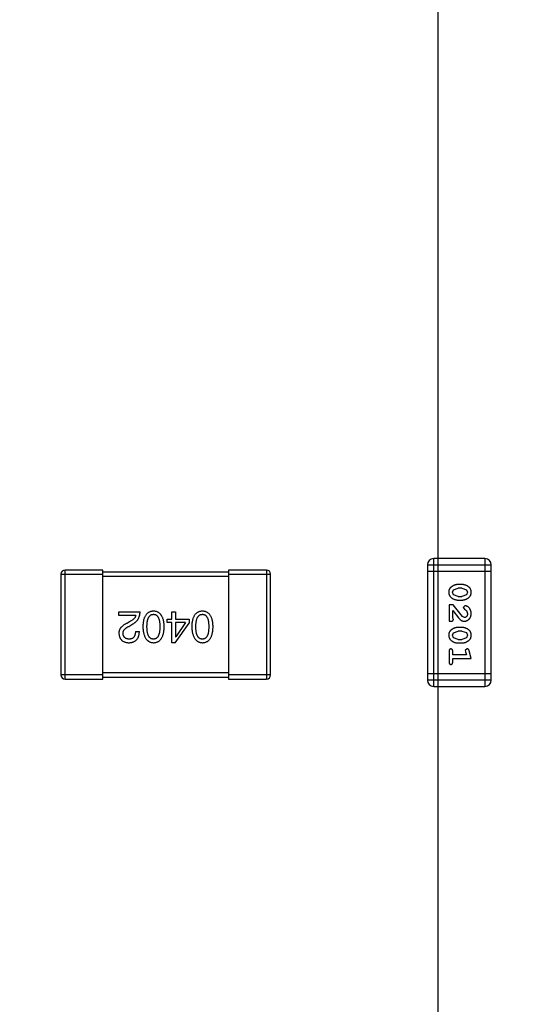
# Model space of a CAD drawing. Header units: inches. Extents: x -13 to 240, y -18 to 126.
# Tile 91 of 112: x 196.08 to 198.52, y 82.84 to 87.53. Entities that reach past the tile are written whole.
import ezdxf

# ---------------------------------------------------------------- set-up
doc = ezdxf.new("R2010")
doc.units = ezdxf.units.IN
doc.header["$LTSCALE"] = 1.21
doc.header["$MEASUREMENT"] = 0
doc.header["$PDMODE"] = 3
doc.header["$PDSIZE"] = 0.3125
doc.layers.get('0').update_dxf_attribs({"linetype": 'CONTINUOUS'})
doc.layers.get('Defpoints').update_dxf_attribs({"linetype": 'CONTINUOUS'})
doc.layers.add('DIM', color=3, linetype='CONTINUOUS')
doc.styles.get("Standard").update_dxf_attribs({"font": 'txt', "width": 0.8})
doc.dimstyles.get("Standard").update_dxf_attribs({"dimtxt": 0.15625, "dimasz": 0.1875, "dimexe": 0.125, "dimexo": 0.0625, "dimgap": 0.09, "dimtad": 0, "dimtih": 1, "dimtoh": 1, "dimzin": 4, "dimdsep": 46, "dimtxsty": 'Standard', "dimblk": '_FILLED', "dimblk1": '_FILLED', "dimblk2": '_FILLED', "dimcen": 0.09, "dimazin": 1, "dimtp": 0.01, "dimtm": 0.01, "dimtfac": 1, "dimtofl": 0, "dimtmove": 0, "dimatfit": 3, "dimldrblk": '_FILLED', "dimfxl": 1, "dimtolj": 1, "dimtzin": 4, "dimarcsym": 0})

# ---------------------------------------------------------------- blocks, each defined once
blk = doc.blocks.new('_FILLED')
at = {"color": 0, "linetype": 'ByBlock'}
blk.add_solid([(0, 0), (-1, 0.1667), (-1, -0.1667)], dxfattribs=at)
blk = doc.blocks.new('*D57')
at = {"layer": 'Defpoints', "color": 0}
for p in [(222.3269, 99.4649), (198.0766, 63.4663), (232.488, 63.4663)]:
    blk.add_point(p, dxfattribs=at)
at = {"layer": 'DIM', "color": 0, "lineweight": -2}
for p, q in [((222.3894, 99.4649), (232.613, 99.4649)), ((232.488, 97.4649), (232.488, 84.489)), ((232.488, 65.4663), (232.488, 78.4423)), ((198.1391, 63.4663), (232.613, 63.4663))]:
    blk.add_line(p, q, dxfattribs=at)
at = {"layer": 'DIM', "color": 0, "lineweight": -2, "xscale": 2, "yscale": 2, "zscale": 2}
for p, rotation in [((232.488, 99.4649), 90), ((232.488, 63.4663), 270)]:
    blk.add_blockref('_FILLED', p, dxfattribs=dict(at, rotation=rotation))
at = {"layer": 'DIM', "color": 0, "insert": (232.488, 81.4656), "char_height": 2, "attachment_point": 5, "rotation": 90}
blk.add_mtext('\\A1;36.00', dxfattribs=at)
blk = doc.blocks.new('*D58')
at = {"layer": 'Defpoints', "color": 0}
for p in [(173.8269, 113.8351), (173.8269, 99.4649), (198.0766, 63.4663)]:
    blk.add_point(p, dxfattribs=at)
at = {"layer": 'DIM', "color": 0, "lineweight": -2}
for p, q in [((173.8269, 99.5274), (173.8269, 113.9601)), ((198.0766, 63.5288), (198.0766, 113.9601)), ((175.8269, 113.8351), (182.6618, 113.8351)), ((196.0766, 113.8351), (189.2418, 113.8351))]:
    blk.add_line(p, q, dxfattribs=at)
at = {"layer": 'DIM', "color": 0, "lineweight": -2, "xscale": 2, "yscale": 2, "zscale": 2, "rotation": 180}
blk.add_blockref('_FILLED', (173.8269, 113.8351), dxfattribs=at)
at = {"layer": 'DIM', "color": 0, "lineweight": -2, "xscale": 2, "yscale": 2, "zscale": 2}
blk.add_blockref('_FILLED', (198.0766, 113.8351), dxfattribs=at)
at = {"layer": 'DIM', "color": 0, "insert": (185.9518, 113.8351), "char_height": 2, "attachment_point": 5}
blk.add_mtext('\\A1;24.25', dxfattribs=at)

msp = doc.modelspace()

# ---------------------------------------------------------------- linework, layer by layer
at = {"color": 7, "linetype": 'Continuous'}
for p, q in [((198.0243, 84.9356), (198.0243, 84.387)), ((198.0243, 84.9356), (198.3291, 84.9356)), ((198.0548, 84.3565), (198.0548, 84.9661)), ((198.2986, 84.9661), (198.0548, 84.9661)), ((198.2986, 84.9661), (198.2986, 84.3565)), ((198.3291, 84.387), (198.3291, 84.9356)), ((196.2766, 84.8913), (196.2766, 84.4113)), ((196.2766, 84.8913), (196.4766, 84.8913)), ((196.2966, 84.3913), (196.2966, 84.9113)), ((196.4766, 84.9113), (196.2966, 84.9113)), ((196.4766, 84.3913), (196.4766, 84.9113)), ((197.0766, 84.9013), (196.4766, 84.9013)), ((197.0766, 84.9113), (197.0766, 84.3913)), ((197.2566, 84.9113), (197.0766, 84.9113)), ((197.0766, 84.8913), (197.2766, 84.8913)), ((197.2566, 84.9113), (197.2566, 84.3913)), ((197.2766, 84.4113), (197.2766, 84.8913)), ((198.0243, 84.9051), (198.3291, 84.9051)), ((196.4766, 84.8813), (197.0766, 84.8813)), ((198.1887, 84.8422), (198.171, 84.8422)), ((198.1436, 84.8051), (198.1489, 84.8172)), ((198.1494, 84.7928), (198.1436, 84.8051)), ((198.1489, 84.8172), (198.1712, 84.8249)), ((198.1712, 84.7856), (198.1494, 84.7928)), ((198.1884, 84.8249), (198.1712, 84.8249)), ((198.1884, 84.8249), (198.2102, 84.8176)), ((198.2107, 84.7931), (198.1884, 84.7856)), ((198.2102, 84.8176), (198.216, 84.8053)), ((198.216, 84.8053), (198.2107, 84.7931)), ((198.1279, 84.7447), (198.1279, 84.6676)), ((198.1468, 84.7447), (198.1279, 84.7447)), ((198.1918, 84.6896), (198.1468, 84.7447)), ((198.171, 84.7683), (198.1887, 84.7683)), ((198.1712, 84.7856), (198.1884, 84.7856)), ((196.5534, 84.6954), (196.5534, 84.7126)), ((196.5534, 84.7126), (196.6543, 84.7126)), ((196.8054, 84.6765), (196.8054, 84.7126)), ((196.8054, 84.7126), (196.8235, 84.7126)), ((196.8235, 84.7126), (196.8235, 84.6765)), ((198.1452, 84.6817), (198.1452, 84.7179)), ((198.1452, 84.7179), (198.1723, 84.6843)), ((198.204, 84.7415), (198.1956, 84.7327)), ((198.1956, 84.7327), (198.2021, 84.7242)), ((198.2021, 84.7242), (198.2106, 84.7192)), ((198.2106, 84.7192), (198.216, 84.7044)), ((196.6338, 84.6954), (196.5534, 84.6954)), ((196.6092, 84.6675), (196.5936, 84.6585)), ((196.6002, 84.6429), (196.6198, 84.6544)), ((196.7833, 84.661), (196.7833, 84.6765)), ((196.7833, 84.6765), (196.8054, 84.6765)), ((196.8054, 84.661), (196.7833, 84.661)), ((196.8054, 84.5651), (196.8054, 84.661)), ((196.821, 84.5651), (196.8882, 84.6585)), ((196.8235, 84.6765), (196.8882, 84.6765)), ((196.8235, 84.661), (196.8235, 84.5937)), ((196.871, 84.661), (196.8235, 84.661)), ((196.871, 84.661), (196.8243, 84.5937)), ((196.8882, 84.6765), (196.8882, 84.6585)), ((198.1279, 84.6676), (198.1358, 84.6676)), ((198.1484, 84.6762), (198.1452, 84.6817)), ((198.2015, 84.6849), (198.1918, 84.6896)), ((196.6321, 84.6183), (196.651, 84.6183)), ((198.1436, 84.6006), (198.1489, 84.6127)), ((198.1489, 84.6127), (198.1712, 84.6204)), ((198.1887, 84.6377), (198.171, 84.6377)), ((198.1884, 84.6204), (198.1712, 84.6204)), ((198.1884, 84.6204), (198.2102, 84.6131)), ((198.2102, 84.6131), (198.216, 84.6008)), ((196.821, 84.5651), (196.8054, 84.5651)), ((196.8235, 84.5937), (196.8243, 84.5937)), ((198.1494, 84.5883), (198.1436, 84.6006)), ((198.1712, 84.5811), (198.1494, 84.5883)), ((198.171, 84.5637), (198.1887, 84.5637)), ((198.1712, 84.5811), (198.1884, 84.5811)), ((198.2107, 84.5886), (198.1884, 84.5811)), ((198.216, 84.6008), (198.2107, 84.5886)), ((198.1279, 84.5244), (198.1279, 84.4725)), ((198.1452, 84.5071), (198.1452, 84.5244)), ((198.2143, 84.5354), (198.205, 84.5275)), ((198.205, 84.5275), (198.206, 84.5221)), ((198.206, 84.5221), (198.2102, 84.5071)), ((198.2333, 84.4898), (198.2234, 84.5264)), ((198.2102, 84.5071), (198.1452, 84.5071)), ((198.1452, 84.4725), (198.1452, 84.4898)), ((198.1452, 84.4898), (198.2333, 84.4898)), ((197.0766, 84.4213), (196.4766, 84.4213)), ((198.3291, 84.4174), (198.0243, 84.4174)), ((196.4766, 84.4113), (196.2766, 84.4113)), ((196.2966, 84.3913), (196.4766, 84.3913)), ((196.4766, 84.4013), (197.0766, 84.4013)), ((197.2766, 84.4113), (197.0766, 84.4113)), ((197.0766, 84.3913), (197.2566, 84.3913)), ((198.3291, 84.387), (198.0243, 84.387)), ((198.0548, 84.3565), (198.2986, 84.3565))]:
    msp.add_line(p, q, dxfattribs=at)
for centre, radius, start, end in [((198.0548, 84.9356), 0.0305, 90, 180), ((198.2986, 84.9356), 0.0305, 0, 90), ((196.2966, 84.8913), 0.02, 90, 180), ((197.2566, 84.8913), 0.02, 0, 90), ((196.2966, 84.4113), 0.02, 180, 270), ((197.2566, 84.4113), 0.02, 270, 0), ((198.0548, 84.387), 0.0305, 180, 270), ((198.2986, 84.387), 0.0305, 270, 0)]:
    msp.add_arc(centre, radius, start, end, dxfattribs=at)
for points, knots in [([(198.171, 84.8422), (198.1699, 84.8422), (198.1678, 84.8421), (198.1646, 84.8418), (198.1614, 84.8414), (198.1584, 84.8406), (198.1553, 84.8398), (198.1523, 84.8386), (198.1494, 84.8374), (198.1465, 84.8359), (198.1437, 84.8343), (198.1412, 84.8327), (198.1389, 84.8311), (198.1368, 84.8294), (198.1349, 84.8277), (198.1332, 84.826), (198.1318, 84.8243), (198.1302, 84.8219), (198.1286, 84.8187), (198.1273, 84.8145), (198.1265, 84.81), (198.1264, 84.8068), (198.1263, 84.8052)], [0, 0, 0, 0, 0.049886, 0.09882, 0.148132, 0.19689, 0.246038, 0.295176, 0.345305, 0.395692, 0.445312, 0.491875, 0.535813, 0.577009, 0.616081, 0.652689, 0.687585, 0.720206, 0.785062, 0.85223, 0.923759, 1, 1, 1, 1]), ([(198.2333, 84.8054), (198.2333, 84.8068), (198.2332, 84.8096), (198.2325, 84.8137), (198.2314, 84.8176), (198.2298, 84.8211), (198.2277, 84.8244), (198.2252, 84.8275), (198.2222, 84.8303), (198.2189, 84.8327), (198.2153, 84.8349), (198.2116, 84.8369), (198.2079, 84.8385), (198.2041, 84.8399), (198.2003, 84.8409), (198.1965, 84.8417), (198.1926, 84.8421), (198.19, 84.8422), (198.1887, 84.8422)], [0, 0, 0, 0, 0.06692, 0.130834, 0.19258, 0.252759, 0.312631, 0.373411, 0.436359, 0.501894, 0.568244, 0.632472, 0.69556, 0.757163, 0.818592, 0.878885, 0.939235, 1, 1, 1, 1]), ([(198.1263, 84.8052), (198.1264, 84.8037), (198.1265, 84.8009), (198.1272, 84.7968), (198.1283, 84.793), (198.1299, 84.7894), (198.1319, 84.7861), (198.1344, 84.783), (198.1374, 84.7802), (198.1408, 84.7778), (198.1444, 84.7756), (198.148, 84.7736), (198.1517, 84.772), (198.1555, 84.7706), (198.1593, 84.7696), (198.1632, 84.7688), (198.167, 84.7683), (198.1697, 84.7683), (198.171, 84.7683)], [0, 0, 0, 0, 0.067217, 0.131051, 0.19272, 0.252824, 0.312745, 0.373449, 0.436041, 0.501494, 0.567761, 0.632087, 0.695096, 0.757109, 0.817993, 0.878657, 0.939311, 1, 1, 1, 1]), ([(198.1887, 84.7683), (198.1898, 84.7683), (198.1919, 84.7683), (198.1951, 84.7686), (198.1982, 84.7691), (198.2013, 84.7698), (198.2044, 84.7707), (198.2074, 84.7718), (198.2104, 84.7731), (198.2133, 84.7746), (198.216, 84.7762), (198.2185, 84.7779), (198.2209, 84.7795), (198.223, 84.7812), (198.2248, 84.7829), (198.2265, 84.7846), (198.2279, 84.7864), (198.2295, 84.7887), (198.2311, 84.7919), (198.2324, 84.7961), (198.2332, 84.8006), (198.2333, 84.8038), (198.2333, 84.8054)], [0, 0, 0, 0, 0.049855, 0.099516, 0.148482, 0.19758, 0.246804, 0.296268, 0.346517, 0.397047, 0.446826, 0.49336, 0.537801, 0.579207, 0.617974, 0.654833, 0.689171, 0.722088, 0.786392, 0.853518, 0.924186, 1, 1, 1, 1]), ([(196.6198, 84.6544), (196.6212, 84.6552), (196.6239, 84.6567), (196.6277, 84.6592), (196.6313, 84.6619), (196.6346, 84.6648), (196.6377, 84.6678), (196.6404, 84.671), (196.643, 84.6744), (196.6453, 84.6779), (196.6473, 84.6817), (196.6491, 84.6856), (196.6506, 84.6897), (196.6518, 84.6939), (196.6529, 84.6984), (196.6536, 84.703), (196.6541, 84.7077), (196.6542, 84.7109), (196.6543, 84.7126)], [0, 0, 0, 0, 0.065828, 0.130094, 0.192451, 0.254037, 0.313974, 0.373757, 0.433048, 0.492243, 0.551902, 0.611758, 0.672678, 0.734814, 0.798569, 0.863693, 0.930488, 1, 1, 1, 1]), ([(196.7184, 84.7151), (196.7164, 84.715), (196.7125, 84.7148), (196.7069, 84.7139), (196.7016, 84.7123), (196.6967, 84.7103), (196.6922, 84.7076), (196.6881, 84.7044), (196.6843, 84.7006), (196.6809, 84.6962), (196.6779, 84.6913), (196.6753, 84.6858), (196.6731, 84.6797), (196.6712, 84.6731), (196.6697, 84.666), (196.6686, 84.6582), (196.6679, 84.65), (196.6677, 84.6442), (196.6675, 84.6413)], [0, 0, 0, 0, 0.059134, 0.115603, 0.169236, 0.221572, 0.273254, 0.32474, 0.377319, 0.431815, 0.488555, 0.548609, 0.612242, 0.680182, 0.75251, 0.829782, 0.91231, 1, 1, 1, 1]), ([(196.6872, 84.6413), (196.6872, 84.6436), (196.6873, 84.6482), (196.6877, 84.6548), (196.6882, 84.661), (196.6891, 84.6667), (196.6902, 84.672), (196.6915, 84.6768), (196.6931, 84.6812), (196.6949, 84.6851), (196.697, 84.6886), (196.6993, 84.6916), (196.7018, 84.6942), (196.7047, 84.6964), (196.7078, 84.6981), (196.7111, 84.6993), (196.7147, 84.7001), (196.7171, 84.7002), (196.7184, 84.7003)], [0, 0, 0, 0, 0.094834, 0.184067, 0.267029, 0.344713, 0.417334, 0.484367, 0.546941, 0.604717, 0.65953, 0.710539, 0.759381, 0.806382, 0.853027, 0.900623, 0.949121, 1, 1, 1, 1]), ([(196.7692, 84.6413), (196.7691, 84.6442), (196.7689, 84.65), (196.7681, 84.6582), (196.767, 84.666), (196.7655, 84.6731), (196.7636, 84.6797), (196.7614, 84.6858), (196.7588, 84.6913), (196.7558, 84.6962), (196.7524, 84.7006), (196.7487, 84.7044), (196.7445, 84.7076), (196.74, 84.7103), (196.7351, 84.7123), (196.7299, 84.7139), (196.7242, 84.7148), (196.7204, 84.715), (196.7184, 84.7151)], [0, 0, 0, 0, 0.087693, 0.170223, 0.247496, 0.319826, 0.387768, 0.451403, 0.511459, 0.568358, 0.622671, 0.675251, 0.726739, 0.778422, 0.830759, 0.884394, 0.940865, 1, 1, 1, 1]), ([(196.7184, 84.7003), (196.7196, 84.7003), (196.722, 84.7002), (196.7255, 84.6995), (196.7287, 84.6983), (196.7317, 84.6967), (196.7345, 84.6946), (196.737, 84.692), (196.7392, 84.689), (196.7412, 84.6855), (196.743, 84.6816), (196.7446, 84.6772), (196.7458, 84.6723), (196.7469, 84.667), (196.7477, 84.6612), (196.7483, 84.655), (196.7486, 84.6483), (196.7487, 84.6437), (196.7487, 84.6413)], [0, 0, 0, 0, 0.049766, 0.097012, 0.143225, 0.188786, 0.235079, 0.282962, 0.333687, 0.387747, 0.445963, 0.508657, 0.576545, 0.649868, 0.72822, 0.812712, 0.903543, 1, 1, 1, 1]), ([(196.9515, 84.7151), (196.9495, 84.715), (196.9456, 84.7148), (196.94, 84.7139), (196.9348, 84.7123), (196.9299, 84.7103), (196.9254, 84.7076), (196.9212, 84.7044), (196.9175, 84.7006), (196.9141, 84.6962), (196.9111, 84.6913), (196.9085, 84.6858), (196.9062, 84.6797), (196.9044, 84.6731), (196.9029, 84.666), (196.9018, 84.6582), (196.901, 84.65), (196.9008, 84.6442), (196.9007, 84.6413)], [0, 0, 0, 0, 0.059134, 0.115603, 0.169236, 0.221572, 0.273254, 0.32474, 0.377319, 0.431815, 0.488555, 0.548609, 0.612242, 0.680182, 0.75251, 0.829782, 0.91231, 1, 1, 1, 1]), ([(196.9204, 84.6413), (196.9204, 84.6436), (196.9204, 84.6482), (196.9208, 84.6548), (196.9214, 84.661), (196.9222, 84.6667), (196.9233, 84.672), (196.9247, 84.6768), (196.9262, 84.6812), (196.928, 84.6851), (196.9301, 84.6886), (196.9325, 84.6916), (196.935, 84.6942), (196.9378, 84.6964), (196.9409, 84.6981), (196.9442, 84.6993), (196.9478, 84.7001), (196.9503, 84.7002), (196.9515, 84.7003)], [0, 0, 0, 0, 0.094834, 0.184067, 0.267029, 0.344713, 0.417334, 0.484367, 0.546941, 0.604717, 0.65953, 0.710539, 0.759381, 0.806382, 0.853027, 0.900623, 0.949121, 1, 1, 1, 1]), ([(197.0023, 84.6413), (197.0022, 84.6442), (197.002, 84.65), (197.0013, 84.6582), (197.0002, 84.666), (196.9987, 84.6731), (196.9968, 84.6797), (196.9945, 84.6858), (196.992, 84.6913), (196.9889, 84.6962), (196.9856, 84.7006), (196.9818, 84.7044), (196.9777, 84.7076), (196.9732, 84.7103), (196.9683, 84.7123), (196.963, 84.7139), (196.9574, 84.7148), (196.9535, 84.715), (196.9515, 84.7151)], [0, 0, 0, 0, 0.087693, 0.170223, 0.247496, 0.319826, 0.387768, 0.451403, 0.511459, 0.568358, 0.622671, 0.675251, 0.726739, 0.778422, 0.830759, 0.884394, 0.940865, 1, 1, 1, 1]), ([(196.9515, 84.7003), (196.9527, 84.7003), (196.9551, 84.7002), (196.9586, 84.6995), (196.9619, 84.6983), (196.9648, 84.6967), (196.9676, 84.6946), (196.9701, 84.692), (196.9724, 84.689), (196.9744, 84.6855), (196.9762, 84.6816), (196.9777, 84.6772), (196.9789, 84.6723), (196.9801, 84.667), (196.9809, 84.6612), (196.9814, 84.655), (196.9818, 84.6483), (196.9818, 84.6437), (196.9818, 84.6413)], [0, 0, 0, 0, 0.049766, 0.097012, 0.143225, 0.188786, 0.235079, 0.282962, 0.333687, 0.387747, 0.445963, 0.508657, 0.576545, 0.649868, 0.72822, 0.812712, 0.903543, 1, 1, 1, 1]), ([(198.2006, 84.6676), (198.2017, 84.6676), (198.2039, 84.6677), (198.2071, 84.6681), (198.2102, 84.669), (198.2132, 84.6701), (198.216, 84.6716), (198.2187, 84.6733), (198.2213, 84.6755), (198.2238, 84.6778), (198.226, 84.6805), (198.228, 84.6833), (198.2296, 84.6864), (198.231, 84.6896), (198.232, 84.693), (198.2328, 84.6966), (198.2332, 84.7004), (198.2333, 84.7029), (198.2333, 84.7042)], [0, 0, 0, 0, 0.060981, 0.120256, 0.178148, 0.236115, 0.293993, 0.352864, 0.413358, 0.476056, 0.539296, 0.602396, 0.665116, 0.728325, 0.792919, 0.859317, 0.928302, 1, 1, 1, 1]), ([(198.216, 84.7044), (198.216, 84.703), (198.2159, 84.7003), (198.215, 84.6965), (198.2137, 84.6931), (198.2117, 84.6902), (198.2095, 84.6879), (198.207, 84.6861), (198.2043, 84.6851), (198.2024, 84.685), (198.2015, 84.6849)], [0, 0, 0, 0, 0.156344, 0.299348, 0.4327, 0.561, 0.682299, 0.791883, 0.89611, 1, 1, 1, 1]), ([(198.2333, 84.7042), (198.2333, 84.7059), (198.2331, 84.7093), (198.2323, 84.7142), (198.2309, 84.719), (198.2289, 84.7235), (198.2264, 84.7276), (198.2236, 84.7313), (198.2203, 84.7344), (198.2167, 84.7369), (198.2132, 84.7389), (198.2099, 84.7404), (198.2068, 84.7413), (198.2049, 84.7414), (198.204, 84.7415)], [0, 0, 0, 0, 0.098286, 0.193983, 0.289056, 0.384352, 0.477435, 0.566197, 0.652355, 0.737986, 0.818188, 0.887401, 0.94802, 1, 1, 1, 1]), ([(196.5936, 84.6585), (196.5919, 84.6577), (196.5886, 84.6562), (196.5839, 84.6537), (196.5795, 84.6511), (196.5754, 84.6484), (196.5717, 84.6457), (196.5684, 84.6428), (196.5653, 84.6399), (196.5627, 84.6368), (196.5603, 84.6337), (196.5583, 84.6305), (196.5566, 84.6272), (196.5552, 84.6238), (196.5543, 84.6203), (196.5536, 84.6167), (196.5533, 84.613), (196.5534, 84.6106), (196.5534, 84.6093)], [0, 0, 0, 0, 0.082731, 0.161257, 0.236138, 0.307554, 0.375712, 0.440848, 0.502916, 0.562567, 0.619798, 0.675716, 0.73039, 0.78386, 0.837315, 0.890547, 0.944917, 1, 1, 1, 1]), ([(196.6338, 84.6954), (196.6335, 84.6941), (196.633, 84.6915), (196.6313, 84.6877), (196.6292, 84.684), (196.6264, 84.6805), (196.623, 84.677), (196.6189, 84.6737), (196.6143, 84.6705), (196.6109, 84.6685), (196.6092, 84.6675)], [0, 0, 0, 0, 0.103034, 0.208166, 0.318255, 0.434664, 0.559728, 0.695394, 0.841708, 1, 1, 1, 1]), ([(198.1358, 84.6676), (198.1368, 84.6676), (198.1388, 84.6676), (198.1415, 84.6681), (198.1438, 84.6687), (198.1455, 84.6698), (198.1468, 84.6711), (198.1477, 84.6726), (198.1483, 84.6744), (198.1483, 84.6756), (198.1484, 84.6762)], [0, 0, 0, 0, 0.1844, 0.34094, 0.473574, 0.586824, 0.690029, 0.789175, 0.890445, 1, 1, 1, 1]), ([(198.1723, 84.6843), (198.173, 84.6835), (198.1745, 84.6818), (198.1767, 84.6794), (198.1788, 84.6773), (198.1808, 84.6754), (198.1827, 84.6738), (198.1845, 84.6725), (198.1861, 84.6713), (198.1882, 84.6702), (198.1907, 84.6691), (198.1939, 84.6682), (198.1972, 84.6677), (198.1994, 84.6676), (198.2006, 84.6676)], [0, 0, 0, 0, 0.103002, 0.197728, 0.285279, 0.365235, 0.437224, 0.502446, 0.560545, 0.611446, 0.707576, 0.80349, 0.900532, 1, 1, 1, 1]), ([(196.5534, 84.6093), (196.5536, 84.6076), (196.5538, 84.6043), (196.5546, 84.5995), (196.5557, 84.5951), (196.5572, 84.5909), (196.559, 84.587), (196.5611, 84.5835), (196.5635, 84.5802), (196.5663, 84.5773), (196.5694, 84.5747), (196.5728, 84.5724), (196.5766, 84.5703), (196.5807, 84.5686), (196.5851, 84.5673), (196.5898, 84.5662), (196.5949, 84.5654), (196.5984, 84.5652), (196.6002, 84.5651)], [0, 0, 0, 0, 0.070688, 0.137741, 0.201612, 0.262778, 0.321223, 0.378455, 0.434411, 0.490146, 0.546362, 0.603392, 0.662208, 0.723401, 0.787372, 0.85442, 0.925153, 1, 1, 1, 1]), ([(196.5731, 84.6085), (196.5731, 84.6093), (196.573, 84.6109), (196.5731, 84.6133), (196.5735, 84.6157), (196.5741, 84.6181), (196.575, 84.6203), (196.5761, 84.6226), (196.5775, 84.6248), (196.5791, 84.627), (196.5808, 84.6292), (196.5829, 84.6312), (196.5852, 84.6333), (196.5877, 84.6353), (196.5905, 84.6373), (196.5935, 84.6392), (196.5967, 84.6411), (196.599, 84.6423), (196.6002, 84.6429)], [0, 0, 0, 0, 0.052237, 0.103888, 0.155485, 0.207395, 0.259864, 0.31356, 0.369176, 0.4266, 0.486836, 0.550048, 0.61567, 0.685271, 0.75824, 0.834614, 0.915635, 1, 1, 1, 1]), ([(196.6026, 84.5823), (196.6015, 84.5823), (196.5993, 84.5825), (196.5961, 84.5828), (196.5931, 84.5834), (196.5903, 84.5842), (196.5878, 84.5851), (196.5854, 84.5863), (196.5833, 84.5877), (196.5813, 84.5892), (196.5796, 84.591), (196.578, 84.5929), (196.5766, 84.595), (196.5755, 84.5973), (196.5746, 84.5999), (196.5739, 84.6026), (196.5734, 84.6055), (196.5732, 84.6075), (196.5731, 84.6085)], [0, 0, 0, 0, 0.076112, 0.148436, 0.216883, 0.281466, 0.34298, 0.402356, 0.459881, 0.51546, 0.571111, 0.62658, 0.683162, 0.741007, 0.801404, 0.863825, 0.930544, 1, 1, 1, 1]), ([(196.6002, 84.5651), (196.6022, 84.5652), (196.6061, 84.5654), (196.6118, 84.5662), (196.6171, 84.5673), (196.622, 84.5689), (196.6266, 84.5709), (196.6307, 84.5732), (196.6345, 84.576), (196.6379, 84.5791), (196.6409, 84.5827), (196.6435, 84.5866), (196.6458, 84.591), (196.6476, 84.5957), (196.649, 84.6008), (196.6501, 84.6063), (196.6508, 84.6122), (196.6509, 84.6163), (196.651, 84.6183)], [0, 0, 0, 0, 0.07282, 0.141057, 0.2062, 0.267672, 0.326735, 0.383519, 0.439188, 0.494454, 0.549628, 0.605958, 0.66397, 0.72402, 0.787502, 0.854127, 0.925065, 1, 1, 1, 1]), ([(196.6321, 84.6183), (196.6321, 84.6169), (196.632, 84.6141), (196.6315, 84.61), (196.6309, 84.6061), (196.63, 84.6026), (196.6289, 84.5994), (196.6277, 84.5964), (196.6261, 84.5937), (196.6244, 84.5913), (196.6224, 84.5891), (196.6202, 84.5873), (196.6178, 84.5857), (196.6152, 84.5844), (196.6124, 84.5835), (196.6093, 84.5828), (196.606, 84.5824), (196.6038, 84.5823), (196.6026, 84.5823)], [0, 0, 0, 0, 0.082594, 0.15978, 0.232961, 0.301462, 0.365595, 0.426678, 0.484662, 0.540809, 0.595146, 0.648401, 0.702272, 0.757102, 0.813447, 0.872233, 0.934055, 1, 1, 1, 1]), ([(196.6675, 84.6413), (196.6677, 84.6383), (196.6679, 84.6324), (196.6688, 84.6239), (196.67, 84.616), (196.6715, 84.6087), (196.6734, 84.6019), (196.6757, 84.5957), (196.6783, 84.59), (196.6814, 84.585), (196.6847, 84.5804), (196.6884, 84.5765), (196.6925, 84.5731), (196.697, 84.5703), (196.7019, 84.5681), (196.707, 84.5665), (196.7126, 84.5654), (196.7164, 84.5652), (196.7184, 84.5651)], [0, 0, 0, 0, 0.088475, 0.171606, 0.249595, 0.322626, 0.391327, 0.455765, 0.516374, 0.573675, 0.628522, 0.681161, 0.732559, 0.783563, 0.83504, 0.887639, 0.942585, 1, 1, 1, 1]), ([(196.7184, 84.5823), (196.7171, 84.5823), (196.7147, 84.5824), (196.7111, 84.5831), (196.7078, 84.5842), (196.7047, 84.5859), (196.7019, 84.588), (196.6993, 84.5906), (196.697, 84.5936), (196.6949, 84.5971), (196.6931, 84.601), (196.6915, 84.6054), (196.6902, 84.6103), (196.6891, 84.6156), (196.6882, 84.6214), (196.6877, 84.6276), (196.6873, 84.6343), (196.6872, 84.6389), (196.6872, 84.6413)], [0, 0, 0, 0, 0.050604, 0.098688, 0.145699, 0.191791, 0.238625, 0.286717, 0.337546, 0.391814, 0.449755, 0.512106, 0.579685, 0.652048, 0.730262, 0.814146, 0.904281, 1, 1, 1, 1]), ([(196.7487, 84.6413), (196.7487, 84.6389), (196.7486, 84.6343), (196.7483, 84.6276), (196.7477, 84.6214), (196.7469, 84.6156), (196.7458, 84.6103), (196.7446, 84.6054), (196.743, 84.601), (196.7412, 84.5971), (196.7392, 84.5936), (196.737, 84.5906), (196.7344, 84.588), (196.7317, 84.5859), (196.7287, 84.5842), (196.7255, 84.5831), (196.722, 84.5824), (196.7196, 84.5823), (196.7184, 84.5823)], [0, 0, 0, 0, 0.096452, 0.187278, 0.271765, 0.350519, 0.423437, 0.491321, 0.554011, 0.612224, 0.666281, 0.717003, 0.764884, 0.811423, 0.856783, 0.902993, 0.950236, 1, 1, 1, 1]), ([(196.7184, 84.5651), (196.7204, 84.5651), (196.7242, 84.5653), (196.7299, 84.5663), (196.7351, 84.5679), (196.74, 84.57), (196.7445, 84.5728), (196.7487, 84.5761), (196.7524, 84.58), (196.7558, 84.5846), (196.7588, 84.5896), (196.7614, 84.5953), (196.7637, 84.6016), (196.7655, 84.6084), (196.767, 84.6158), (196.7681, 84.6238), (196.7689, 84.6323), (196.7691, 84.6382), (196.7692, 84.6413)], [0, 0, 0, 0, 0.057911, 0.113262, 0.165956, 0.217443, 0.268511, 0.319665, 0.372, 0.426129, 0.483365, 0.543779, 0.607756, 0.676562, 0.749704, 0.827713, 0.911177, 1, 1, 1, 1]), ([(196.9007, 84.6413), (196.9008, 84.6383), (196.9011, 84.6324), (196.9019, 84.6239), (196.9032, 84.616), (196.9047, 84.6087), (196.9066, 84.6019), (196.9089, 84.5957), (196.9115, 84.59), (196.9145, 84.585), (196.9179, 84.5804), (196.9216, 84.5765), (196.9257, 84.5731), (196.9302, 84.5703), (196.935, 84.5681), (196.9402, 84.5665), (196.9457, 84.5654), (196.9496, 84.5652), (196.9515, 84.5651)], [0, 0, 0, 0, 0.088475, 0.171606, 0.249595, 0.322626, 0.391327, 0.455765, 0.516374, 0.573675, 0.628522, 0.681161, 0.732559, 0.783563, 0.83504, 0.887639, 0.942585, 1, 1, 1, 1]), ([(196.9515, 84.5823), (196.9503, 84.5823), (196.9478, 84.5824), (196.9442, 84.5831), (196.9409, 84.5842), (196.9378, 84.5859), (196.935, 84.588), (196.9324, 84.5906), (196.9301, 84.5936), (196.928, 84.5971), (196.9262, 84.601), (196.9246, 84.6054), (196.9233, 84.6103), (196.9222, 84.6156), (196.9214, 84.6214), (196.9208, 84.6276), (196.9204, 84.6343), (196.9204, 84.6389), (196.9204, 84.6413)], [0, 0, 0, 0, 0.050604, 0.098688, 0.145699, 0.191791, 0.238625, 0.286717, 0.337546, 0.391814, 0.449755, 0.512106, 0.579685, 0.652048, 0.730262, 0.814146, 0.904281, 1, 1, 1, 1]), ([(196.9515, 84.5651), (196.9535, 84.5651), (196.9574, 84.5653), (196.963, 84.5663), (196.9683, 84.5679), (196.9732, 84.57), (196.9777, 84.5728), (196.9818, 84.5761), (196.9856, 84.58), (196.9889, 84.5846), (196.992, 84.5896), (196.9945, 84.5953), (196.9968, 84.6016), (196.9987, 84.6084), (197.0002, 84.6158), (197.0013, 84.6238), (197.002, 84.6323), (197.0022, 84.6382), (197.0023, 84.6413)], [0, 0, 0, 0, 0.057911, 0.113262, 0.165956, 0.217443, 0.268511, 0.319665, 0.372, 0.426129, 0.483365, 0.543779, 0.607756, 0.676562, 0.749704, 0.827713, 0.911177, 1, 1, 1, 1]), ([(196.9818, 84.6413), (196.9818, 84.6389), (196.9818, 84.6343), (196.9814, 84.6276), (196.9808, 84.6214), (196.9801, 84.6156), (196.9789, 84.6103), (196.9777, 84.6054), (196.9762, 84.601), (196.9744, 84.5971), (196.9724, 84.5936), (196.9701, 84.5906), (196.9676, 84.588), (196.9649, 84.5859), (196.9619, 84.5842), (196.9586, 84.5831), (196.9551, 84.5824), (196.9527, 84.5823), (196.9515, 84.5823)], [0, 0, 0, 0, 0.096452, 0.187278, 0.271765, 0.350519, 0.423437, 0.491321, 0.554011, 0.612224, 0.666281, 0.717003, 0.764884, 0.811423, 0.856783, 0.902993, 0.950236, 1, 1, 1, 1]), ([(198.171, 84.6377), (198.1699, 84.6377), (198.1678, 84.6376), (198.1646, 84.6373), (198.1614, 84.6368), (198.1584, 84.6361), (198.1553, 84.6353), (198.1523, 84.6341), (198.1494, 84.6329), (198.1465, 84.6314), (198.1437, 84.6298), (198.1412, 84.6282), (198.1389, 84.6266), (198.1368, 84.6249), (198.1349, 84.6232), (198.1332, 84.6215), (198.1318, 84.6198), (198.1302, 84.6174), (198.1286, 84.6142), (198.1273, 84.61), (198.1265, 84.6055), (198.1264, 84.6023), (198.1263, 84.6006)], [0, 0, 0, 0, 0.049886, 0.09882, 0.148132, 0.19689, 0.246038, 0.295176, 0.345305, 0.395692, 0.445312, 0.491875, 0.535813, 0.577009, 0.616081, 0.652689, 0.687585, 0.720206, 0.785062, 0.85223, 0.923759, 1, 1, 1, 1]), ([(198.2333, 84.6009), (198.2333, 84.6023), (198.2332, 84.6051), (198.2325, 84.6092), (198.2314, 84.6131), (198.2298, 84.6166), (198.2277, 84.6199), (198.2252, 84.623), (198.2222, 84.6258), (198.2189, 84.6282), (198.2153, 84.6304), (198.2116, 84.6324), (198.2079, 84.634), (198.2041, 84.6353), (198.2003, 84.6364), (198.1965, 84.6371), (198.1926, 84.6376), (198.19, 84.6377), (198.1887, 84.6377)], [0, 0, 0, 0, 0.06692, 0.130834, 0.19258, 0.252759, 0.312631, 0.373411, 0.436359, 0.501894, 0.568244, 0.632472, 0.69556, 0.757163, 0.818592, 0.878885, 0.939235, 1, 1, 1, 1]), ([(198.1263, 84.6006), (198.1264, 84.5992), (198.1265, 84.5964), (198.1272, 84.5923), (198.1283, 84.5885), (198.1299, 84.5849), (198.1319, 84.5815), (198.1344, 84.5785), (198.1374, 84.5757), (198.1408, 84.5733), (198.1444, 84.5711), (198.148, 84.5691), (198.1517, 84.5674), (198.1555, 84.5661), (198.1593, 84.5651), (198.1632, 84.5643), (198.167, 84.5638), (198.1697, 84.5638), (198.171, 84.5637)], [0, 0, 0, 0, 0.067217, 0.131051, 0.19272, 0.252824, 0.312745, 0.373449, 0.436041, 0.501494, 0.567761, 0.632087, 0.695096, 0.757109, 0.817993, 0.878657, 0.939311, 1, 1, 1, 1]), ([(198.1887, 84.5637), (198.1898, 84.5638), (198.1919, 84.5638), (198.1951, 84.5641), (198.1982, 84.5646), (198.2013, 84.5653), (198.2044, 84.5662), (198.2074, 84.5673), (198.2104, 84.5686), (198.2133, 84.5701), (198.216, 84.5717), (198.2185, 84.5734), (198.2209, 84.575), (198.223, 84.5767), (198.2248, 84.5784), (198.2265, 84.5801), (198.2279, 84.5818), (198.2295, 84.5842), (198.2311, 84.5874), (198.2324, 84.5915), (198.2332, 84.5961), (198.2333, 84.5993), (198.2333, 84.6009)], [0, 0, 0, 0, 0.049855, 0.099516, 0.148482, 0.19758, 0.246804, 0.296268, 0.346517, 0.397047, 0.446826, 0.49336, 0.537801, 0.579207, 0.617974, 0.654833, 0.689171, 0.722088, 0.786392, 0.853518, 0.924186, 1, 1, 1, 1]), ([(198.1366, 84.5354), (198.136, 84.5354), (198.1348, 84.5353), (198.1331, 84.5348), (198.1316, 84.534), (198.1302, 84.5328), (198.1292, 84.5313), (198.1284, 84.5293), (198.128, 84.527), (198.1279, 84.5253), (198.1279, 84.5244)], [0, 0, 0, 0, 0.115051, 0.223278, 0.329269, 0.437893, 0.554681, 0.682591, 0.83103, 1, 1, 1, 1]), ([(198.1452, 84.5244), (198.1452, 84.5253), (198.1452, 84.527), (198.1447, 84.5293), (198.1439, 84.5313), (198.1429, 84.5328), (198.1415, 84.534), (198.14, 84.5348), (198.1384, 84.5353), (198.1372, 84.5354), (198.1366, 84.5354)], [0, 0, 0, 0, 0.169102, 0.317658, 0.446239, 0.563118, 0.671828, 0.776546, 0.884858, 1, 1, 1, 1]), ([(198.2234, 84.5264), (198.2232, 84.5272), (198.2227, 84.5288), (198.2219, 84.5309), (198.2209, 84.5325), (198.2199, 84.5337), (198.2187, 84.5345), (198.2174, 84.535), (198.2159, 84.5354), (198.2148, 84.5354), (198.2143, 84.5354)], [0, 0, 0, 0, 0.187321, 0.344927, 0.475328, 0.579604, 0.674244, 0.773631, 0.882025, 1, 1, 1, 1]), ([(198.1279, 84.4725), (198.1279, 84.4716), (198.128, 84.4699), (198.1284, 84.4676), (198.1292, 84.4656), (198.1303, 84.4641), (198.1316, 84.4629), (198.1331, 84.4621), (198.1348, 84.4616), (198.136, 84.4615), (198.1366, 84.4615)], [0, 0, 0, 0, 0.169012, 0.317488, 0.445429, 0.560977, 0.67065, 0.776666, 0.88492, 1, 1, 1, 1]), ([(198.1366, 84.4615), (198.1372, 84.4615), (198.1384, 84.4616), (198.14, 84.4621), (198.1415, 84.4629), (198.1429, 84.4641), (198.1439, 84.4656), (198.1447, 84.4676), (198.1452, 84.4699), (198.1452, 84.4716), (198.1452, 84.4725)], [0, 0, 0, 0, 0.11517, 0.223509, 0.328254, 0.438012, 0.553651, 0.682263, 0.830856, 1, 1, 1, 1])]:
    msp.add_open_spline(points, degree=3, knots=knots, dxfattribs=at)

# ---------------------------------------------------------------- dimensions: what is measured, and where the dimension line sits
at = {"layer": 'DIM'}
dim = msp.add_linear_dim(base=(173.8269, 113.8351), p1=(198.0766, 63.4663), p2=(173.8269, 99.4649), dimstyle='Standard', override={"dimtxt": 2, "dimasz": 2, "dimtih": 0, "dimtoh": 0, "dimzin": 0, "dimcen": 0.198, "dimadec": 0, "dimazin": 0, "dimtp": 0, "dimtm": 0, "dimtdec": 4, "dimtzin": 0}, dxfattribs=at)
dim.commit()
dim.dimension.update_dxf_attribs({"geometry": '*D58', "text_midpoint": (185.9518, 113.8351)})
dim = msp.add_linear_dim(base=(232.488, 63.4663), p1=(222.3269, 99.4649), p2=(198.0766, 63.4663), angle=90, dimstyle='Standard', override={"dimtxt": 2, "dimasz": 2, "dimtih": 0, "dimtoh": 0, "dimzin": 0, "dimcen": 0.198, "dimadec": 0, "dimazin": 0, "dimtp": 0, "dimtm": 0, "dimtdec": 4, "dimtzin": 0}, dxfattribs=at)
dim.commit()
dim.dimension.update_dxf_attribs({"geometry": '*D57', "text_midpoint": (232.488, 81.4656)})

doc.saveas('drawing.dxf')
